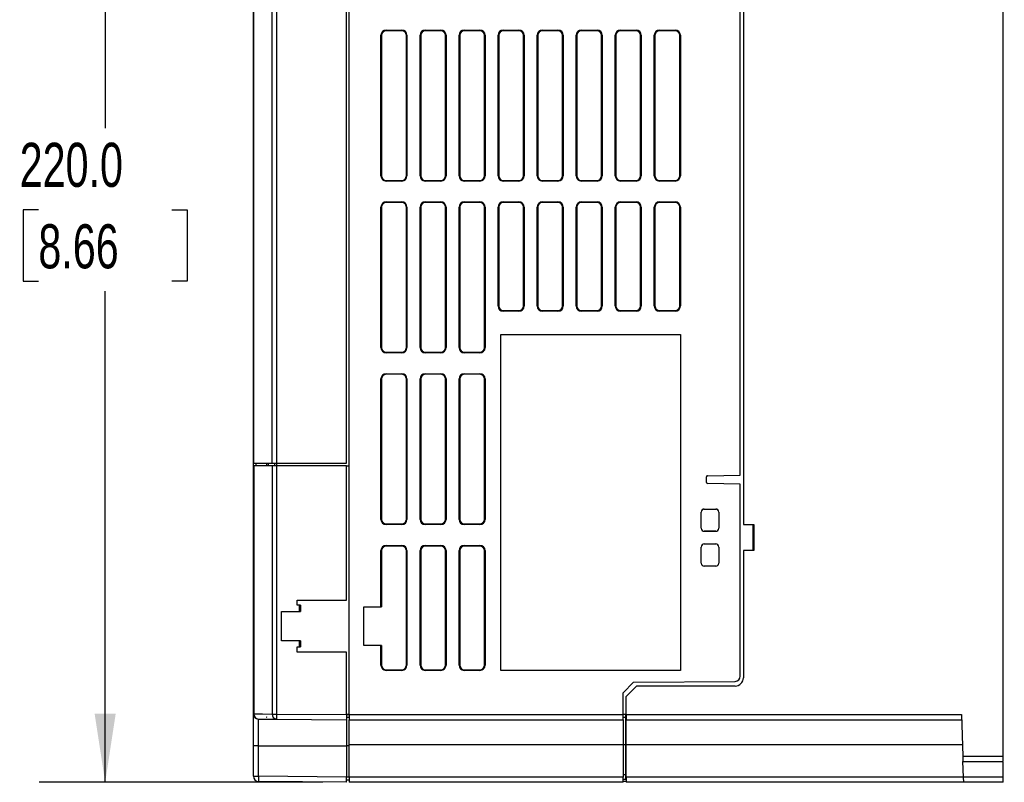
# Model space of a CAD drawing. Header units: millimetres. Extents: x 0 to 1118, y 0 to 864.
# Tile 6 of 21: x 448 to 637, y 183 to 330. Entities that reach past the tile are written whole.
import ezdxf

# ---------------------------------------------------------------- set-up
doc = ezdxf.new("R2010")
doc.units = ezdxf.units.MM
doc.header["$LTSCALE"] = 4
doc.layers.add('DIMENSIONS', color=140, linetype='Continuous', lineweight=25)
doc.styles.add('SLDTEXTSTYLE0', font='TXT', dxfattribs={"width": 0.7})
doc.dimstyles.new('SLDDIMSTYLE0', dxfattribs={"dimtxt": 8.632031, "dimasz": 13.208, "dimexe": 0, "dimexo": 0.0625, "dimgap": 2.158008, "dimtad": 0, "dimtih": 1, "dimtoh": 1, "dimrnd": 1e-09, "dimzin": 4, "dimdsep": 46, "dimtxsty": 'SLDTEXTSTYLE0', "dimsah": 1, "dimcen": 0.09, "dimadec": 0, "dimazin": 1, "dimtfac": 1, "dimtofl": 0, "dimtmove": 0, "dimatfit": 3, "dimfxl": 0, "dimfrac": 2, "dimtolj": 1, "dimtzin": 12, "dimarcsym": 0})

# ---------------------------------------------------------------- blocks, each defined once
blk = doc.blocks.new('_D_13')
at = {"layer": 'DIMENSIONS'}
for p, q in [((641.56, 423.23), (677.15, 423.23)), ((664.45, 423.23), (664.45, 318.88)), ((651.62, 303.23), (648.73, 303.23)), ((648.73, 303.23), (648.73, 289.51)), ((677.28, 303.23), (680.17, 303.23)), ((680.17, 303.23), (680.17, 289.51)), ((648.73, 289.51), (651.62, 289.51)), ((680.17, 289.51), (677.28, 289.51)), ((664.45, 183.23), (664.45, 287.58)), ((641.56, 183.23), (677.15, 183.23))]:
    blk.add_line(p, q, dxfattribs=at)
for points in [[(664.45, 423.23), (662.42, 410.02), (666.48, 410.02)], [(664.45, 183.23), (666.48, 196.44), (662.42, 196.44)]]:
    blk.add_solid(points, dxfattribs=at)
at = {"layer": 'DIMENSIONS', "char_height": 8.467, "attachment_point": 1, "style": 'SLDTEXTSTYLE0'}
for s, insert in [('240.0', (648.03, 316.08)), ('9.45', (651.62, 300.43))]:
    blk.add_mtext(s, dxfattribs=dict(at, insert=insert))
blk = doc.blocks.new('_D_15')
at = {"layer": 'DIMENSIONS'}
for p, q in [((491.85, 403.23), (451.31, 403.23)), ((464.01, 403.23), (464.01, 308.88)), ((451.18, 293.23), (448.28, 293.23)), ((448.28, 293.23), (448.28, 279.51)), ((476.83, 293.23), (479.73, 293.23)), ((479.73, 293.23), (479.73, 279.51)), ((448.28, 279.51), (451.18, 279.51)), ((479.73, 279.51), (476.83, 279.51)), ((464.01, 183.23), (464.01, 277.58)), ((505.8, 183.23), (451.31, 183.23))]:
    blk.add_line(p, q, dxfattribs=at)
for points in [[(464.01, 403.23), (461.98, 390.02), (466.04, 390.02)], [(464.01, 183.23), (466.04, 196.44), (461.98, 196.44)]]:
    blk.add_solid(points, dxfattribs=at)
at = {"layer": 'DIMENSIONS', "char_height": 8.467, "attachment_point": 1, "style": 'SLDTEXTSTYLE0'}
for s, insert in [('220.0', (447.59, 306.08)), ('8.66', (451.18, 290.43))]:
    blk.add_mtext(s, dxfattribs=dict(at, insert=insert))

msp = doc.modelspace()

# ---------------------------------------------------------------- linework, layer by layer
for p, q in [((636.477, 188.231), (636.477, 420.231)), ((510.877, 196.231), (510.877, 402.231)), ((586.577, 376.731), (586.577, 232.731)), ((585.977, 242.244), (585.977, 367.217)), ((492.477, 244.531), (492.477, 343.331)), ((492.573, 244.531), (492.573, 343.331)), ((496.094, 244.531), (496.094, 343.331)), ((496.918, 343.331), (496.918, 244.531)), ((510.377, 244.531), (510.377, 342.831)), ((517.977, 327.731), (520.977, 327.731)), ((517.977, 327.731), (517.977, 327.604)), ((520.977, 327.604), (517.977, 327.604)), ((520.977, 327.604), (520.977, 327.731)), ((525.477, 327.731), (528.477, 327.731)), ((525.477, 327.731), (525.477, 327.604)), ((528.477, 327.604), (525.477, 327.604)), ((528.477, 327.604), (528.477, 327.731)), ((532.977, 327.731), (535.977, 327.731)), ((532.977, 327.731), (532.977, 327.604)), ((535.977, 327.604), (532.977, 327.604)), ((535.977, 327.604), (535.977, 327.731)), ((540.477, 327.731), (543.477, 327.731)), ((540.477, 327.731), (540.477, 327.604)), ((543.477, 327.604), (540.477, 327.604)), ((543.477, 327.604), (543.477, 327.731)), ((547.977, 327.731), (550.977, 327.731)), ((547.977, 327.731), (547.977, 327.604)), ((550.977, 327.604), (547.977, 327.604)), ((550.977, 327.604), (550.977, 327.731)), ((555.477, 327.731), (558.477, 327.731)), ((555.477, 327.731), (555.477, 327.604)), ((558.477, 327.604), (555.477, 327.604)), ((558.477, 327.604), (558.477, 327.731)), ((562.977, 327.731), (565.977, 327.731)), ((562.977, 327.731), (562.977, 327.604)), ((565.977, 327.604), (562.977, 327.604)), ((565.977, 327.604), (565.977, 327.731)), ((570.477, 327.731), (573.477, 327.731)), ((570.477, 327.731), (570.477, 327.604)), ((573.477, 327.604), (570.477, 327.604)), ((573.477, 327.604), (573.477, 327.731)), ((516.977, 299.731), (516.977, 326.731)), ((517.104, 326.731), (516.977, 326.731)), ((517.104, 326.731), (517.104, 299.731)), ((521.977, 326.731), (521.85, 326.731)), ((521.85, 299.731), (521.85, 326.731)), ((521.977, 326.731), (521.977, 299.731)), ((524.477, 299.731), (524.477, 326.731)), ((524.604, 326.731), (524.477, 326.731)), ((524.604, 326.731), (524.604, 299.731)), ((529.477, 326.731), (529.35, 326.731)), ((529.35, 299.731), (529.35, 326.731)), ((529.477, 326.731), (529.477, 299.731)), ((531.977, 299.731), (531.977, 326.731)), ((532.104, 326.731), (531.977, 326.731)), ((532.104, 326.731), (532.104, 299.731)), ((536.977, 326.731), (536.85, 326.731)), ((536.85, 299.731), (536.85, 326.731)), ((536.977, 326.731), (536.977, 299.731)), ((539.477, 299.731), (539.477, 326.731)), ((539.604, 326.731), (539.477, 326.731)), ((539.604, 326.731), (539.604, 299.731)), ((544.477, 326.731), (544.35, 326.731)), ((544.35, 299.731), (544.35, 326.731)), ((544.477, 326.731), (544.477, 299.731)), ((546.977, 299.731), (546.977, 326.731)), ((547.104, 326.731), (546.977, 326.731)), ((547.104, 326.731), (547.104, 299.731)), ((551.977, 326.731), (551.85, 326.731)), ((551.85, 299.731), (551.85, 326.731)), ((551.977, 326.731), (551.977, 299.731)), ((554.477, 299.731), (554.477, 326.731)), ((554.604, 326.731), (554.477, 326.731)), ((554.604, 326.731), (554.604, 299.731)), ((559.477, 326.731), (559.35, 326.731)), ((559.35, 299.731), (559.35, 326.731)), ((559.477, 326.731), (559.477, 299.731)), ((561.977, 299.731), (561.977, 326.731)), ((562.104, 326.731), (561.977, 326.731)), ((562.104, 326.731), (562.104, 299.731)), ((566.977, 326.731), (566.85, 326.731)), ((566.85, 299.731), (566.85, 326.731)), ((566.977, 326.731), (566.977, 299.731)), ((569.477, 299.731), (569.477, 326.731)), ((569.604, 326.731), (569.477, 326.731)), ((569.604, 326.731), (569.604, 299.731)), ((574.477, 326.731), (574.35, 326.731)), ((574.35, 299.731), (574.35, 326.731)), ((574.477, 326.731), (574.477, 299.731)), ((516.977, 299.731), (517.104, 299.731)), ((517.977, 298.858), (517.977, 298.731)), ((517.977, 298.858), (520.977, 298.858)), ((520.977, 298.731), (520.977, 298.858)), ((521.85, 299.731), (521.977, 299.731)), ((524.477, 299.731), (524.604, 299.731)), ((525.477, 298.858), (525.477, 298.731)), ((525.477, 298.858), (528.477, 298.858)), ((528.477, 298.731), (528.477, 298.858)), ((529.35, 299.731), (529.477, 299.731)), ((531.977, 299.731), (532.104, 299.731)), ((532.977, 298.858), (532.977, 298.731)), ((532.977, 298.858), (535.977, 298.858)), ((535.977, 298.731), (535.977, 298.858)), ((536.85, 299.731), (536.977, 299.731)), ((539.477, 299.731), (539.604, 299.731)), ((540.477, 298.858), (540.477, 298.731)), ((540.477, 298.858), (543.477, 298.858)), ((543.477, 298.731), (543.477, 298.858)), ((544.35, 299.731), (544.477, 299.731)), ((546.977, 299.731), (547.104, 299.731)), ((547.977, 298.858), (547.977, 298.731)), ((547.977, 298.858), (550.977, 298.858)), ((550.977, 298.731), (550.977, 298.858)), ((551.85, 299.731), (551.977, 299.731)), ((554.477, 299.731), (554.604, 299.731)), ((555.477, 298.858), (555.477, 298.731)), ((555.477, 298.858), (558.477, 298.858)), ((558.477, 298.731), (558.477, 298.858)), ((559.35, 299.731), (559.477, 299.731)), ((561.977, 299.731), (562.104, 299.731)), ((562.977, 298.858), (562.977, 298.731)), ((562.977, 298.858), (565.977, 298.858)), ((565.977, 298.731), (565.977, 298.858)), ((566.85, 299.731), (566.977, 299.731)), ((569.477, 299.731), (569.604, 299.731)), ((570.477, 298.858), (570.477, 298.731)), ((570.477, 298.858), (573.477, 298.858)), ((573.477, 298.731), (573.477, 298.858)), ((574.35, 299.731), (574.477, 299.731)), ((520.977, 298.731), (517.977, 298.731)), ((528.477, 298.731), (525.477, 298.731)), ((535.977, 298.731), (532.977, 298.731)), ((543.477, 298.731), (540.477, 298.731)), ((550.977, 298.731), (547.977, 298.731)), ((558.477, 298.731), (555.477, 298.731)), ((565.977, 298.731), (562.977, 298.731)), ((573.477, 298.731), (570.477, 298.731)), ((516.977, 266.731), (516.977, 293.731)), ((517.104, 293.731), (516.977, 293.731)), ((517.104, 293.731), (517.104, 266.731)), ((517.977, 294.731), (520.977, 294.731)), ((517.977, 294.731), (517.977, 294.604)), ((520.977, 294.604), (517.977, 294.604)), ((520.977, 294.604), (520.977, 294.731)), ((521.977, 293.731), (521.85, 293.731)), ((521.85, 266.731), (521.85, 293.731)), ((521.977, 293.731), (521.977, 266.731)), ((524.477, 266.731), (524.477, 293.731)), ((524.604, 293.731), (524.477, 293.731)), ((524.604, 293.731), (524.604, 266.731)), ((525.477, 294.731), (528.477, 294.731)), ((525.477, 294.731), (525.477, 294.604)), ((528.477, 294.604), (525.477, 294.604)), ((528.477, 294.604), (528.477, 294.731)), ((529.477, 293.731), (529.35, 293.731)), ((529.35, 266.731), (529.35, 293.731)), ((529.477, 293.731), (529.477, 266.731)), ((531.977, 266.731), (531.977, 293.731)), ((532.104, 293.731), (531.977, 293.731)), ((532.104, 293.731), (532.104, 266.731)), ((532.977, 294.731), (535.977, 294.731)), ((532.977, 294.731), (532.977, 294.604)), ((535.977, 294.604), (532.977, 294.604)), ((535.977, 294.604), (535.977, 294.731)), ((536.977, 293.731), (536.85, 293.731)), ((536.85, 266.731), (536.85, 293.731)), ((536.977, 293.731), (536.977, 266.731)), ((539.477, 274.731), (539.477, 293.731)), ((539.604, 293.731), (539.477, 293.731)), ((539.604, 293.731), (539.604, 274.731)), ((540.477, 294.731), (543.477, 294.731)), ((540.477, 294.731), (540.477, 294.604)), ((543.477, 294.604), (540.477, 294.604)), ((543.477, 294.604), (543.477, 294.731)), ((544.477, 293.731), (544.35, 293.731)), ((544.35, 274.731), (544.35, 293.731)), ((544.477, 293.731), (544.477, 274.731)), ((546.977, 274.731), (546.977, 293.731)), ((547.104, 293.731), (546.977, 293.731)), ((547.104, 293.731), (547.104, 274.731)), ((547.977, 294.731), (550.977, 294.731)), ((547.977, 294.731), (547.977, 294.604)), ((550.977, 294.604), (547.977, 294.604)), ((550.977, 294.604), (550.977, 294.731)), ((551.977, 293.731), (551.85, 293.731)), ((551.85, 274.731), (551.85, 293.731)), ((551.977, 293.731), (551.977, 274.731)), ((554.477, 274.731), (554.477, 293.731)), ((554.604, 293.731), (554.477, 293.731)), ((554.604, 293.731), (554.604, 274.731)), ((555.477, 294.731), (558.477, 294.731)), ((555.477, 294.731), (555.477, 294.604)), ((558.477, 294.604), (555.477, 294.604)), ((558.477, 294.604), (558.477, 294.731)), ((559.477, 293.731), (559.35, 293.731)), ((559.35, 274.731), (559.35, 293.731)), ((559.477, 293.731), (559.477, 274.731)), ((561.977, 274.731), (561.977, 293.731)), ((562.104, 293.731), (561.977, 293.731)), ((562.104, 293.731), (562.104, 274.731)), ((562.977, 294.731), (565.977, 294.731)), ((562.977, 294.731), (562.977, 294.604)), ((565.977, 294.604), (562.977, 294.604)), ((565.977, 294.604), (565.977, 294.731)), ((566.977, 293.731), (566.85, 293.731)), ((566.85, 274.731), (566.85, 293.731)), ((566.977, 293.731), (566.977, 274.731)), ((569.477, 274.731), (569.477, 293.731)), ((569.604, 293.731), (569.477, 293.731)), ((569.604, 293.731), (569.604, 274.731)), ((570.477, 294.731), (573.477, 294.731)), ((570.477, 294.731), (570.477, 294.604)), ((573.477, 294.604), (570.477, 294.604)), ((573.477, 294.604), (573.477, 294.731)), ((574.477, 293.731), (574.35, 293.731)), ((574.35, 274.731), (574.35, 293.731)), ((574.477, 293.731), (574.477, 274.731)), ((539.477, 274.731), (539.604, 274.731)), ((544.35, 274.731), (544.477, 274.731)), ((546.977, 274.731), (547.104, 274.731)), ((551.85, 274.731), (551.977, 274.731)), ((554.477, 274.731), (554.604, 274.731)), ((559.35, 274.731), (559.477, 274.731)), ((561.977, 274.731), (562.104, 274.731)), ((566.85, 274.731), (566.977, 274.731)), ((569.477, 274.731), (569.604, 274.731)), ((574.35, 274.731), (574.477, 274.731)), ((540.477, 273.858), (540.477, 273.731)), ((540.477, 273.858), (543.477, 273.858)), ((543.477, 273.731), (540.477, 273.731)), ((543.477, 273.731), (543.477, 273.858)), ((547.977, 273.858), (547.977, 273.731)), ((547.977, 273.858), (550.977, 273.858)), ((550.977, 273.731), (547.977, 273.731)), ((550.977, 273.731), (550.977, 273.858)), ((555.477, 273.858), (555.477, 273.731)), ((555.477, 273.858), (558.477, 273.858)), ((558.477, 273.731), (555.477, 273.731)), ((558.477, 273.731), (558.477, 273.858)), ((562.977, 273.858), (562.977, 273.731)), ((562.977, 273.858), (565.977, 273.858)), ((565.977, 273.731), (562.977, 273.731)), ((565.977, 273.731), (565.977, 273.858)), ((570.477, 273.858), (570.477, 273.731)), ((570.477, 273.858), (573.477, 273.858)), ((573.477, 273.731), (570.477, 273.731)), ((573.477, 273.731), (573.477, 273.858)), ((539.977, 269.231), (574.477, 269.231)), ((539.977, 204.731), (539.977, 269.231)), ((574.477, 269.231), (574.477, 204.731)), ((516.977, 266.731), (517.104, 266.731)), ((521.85, 266.731), (521.977, 266.731)), ((524.477, 266.731), (524.604, 266.731)), ((529.35, 266.731), (529.477, 266.731)), ((531.977, 266.731), (532.104, 266.731)), ((536.85, 266.731), (536.977, 266.731)), ((517.977, 265.858), (517.977, 265.731)), ((517.977, 265.858), (520.977, 265.858)), ((520.977, 265.731), (517.977, 265.731)), ((520.977, 265.731), (520.977, 265.858)), ((525.477, 265.858), (525.477, 265.731)), ((525.477, 265.858), (528.477, 265.858)), ((528.477, 265.731), (525.477, 265.731)), ((528.477, 265.731), (528.477, 265.858)), ((532.977, 265.858), (532.977, 265.731)), ((532.977, 265.858), (535.977, 265.858)), ((535.977, 265.731), (532.977, 265.731)), ((535.977, 265.731), (535.977, 265.858)), ((517.977, 261.731), (520.977, 261.731)), ((517.977, 261.731), (517.977, 261.604)), ((520.977, 261.604), (517.977, 261.604)), ((520.977, 261.604), (520.977, 261.731)), ((525.477, 261.731), (528.477, 261.731)), ((525.477, 261.731), (525.477, 261.604)), ((528.477, 261.604), (525.477, 261.604)), ((528.477, 261.604), (528.477, 261.731)), ((532.977, 261.731), (535.977, 261.731)), ((532.977, 261.731), (532.977, 261.604)), ((535.977, 261.604), (532.977, 261.604)), ((535.977, 261.604), (535.977, 261.731)), ((516.977, 233.731), (516.977, 260.731)), ((517.104, 260.731), (516.977, 260.731)), ((517.104, 260.731), (517.104, 233.731)), ((521.977, 260.731), (521.85, 260.731)), ((521.85, 233.731), (521.85, 260.731)), ((521.977, 260.731), (521.977, 233.731)), ((524.477, 233.731), (524.477, 260.731)), ((524.604, 260.731), (524.477, 260.731)), ((524.604, 260.731), (524.604, 233.731)), ((529.477, 260.731), (529.35, 260.731)), ((529.35, 233.731), (529.35, 260.731)), ((529.477, 260.731), (529.477, 233.731)), ((531.977, 233.731), (531.977, 260.731)), ((532.104, 260.731), (531.977, 260.731)), ((532.104, 260.731), (532.104, 233.731)), ((536.977, 260.731), (536.85, 260.731)), ((536.85, 233.731), (536.85, 260.731)), ((536.977, 260.731), (536.977, 233.731)), ((492.477, 244.531), (492.573, 244.531)), ((492.477, 244.031), (492.477, 244.531)), ((492.477, 196.383), (492.477, 244.031)), ((492.573, 244.031), (492.477, 244.031)), ((492.573, 244.531), (496.094, 244.531)), ((492.573, 244.031), (492.573, 196.383)), ((496.094, 244.031), (492.573, 244.031)), ((492.977, 244.531), (492.977, 244.031)), ((493.025, 244.031), (493.025, 244.531)), ((494.977, 244.531), (494.977, 244.031)), ((495.387, 244.031), (495.387, 244.531)), ((496.094, 244.531), (496.918, 244.531)), ((496.094, 244.031), (496.094, 196.353)), ((496.918, 244.031), (496.094, 244.031)), ((496.596, 244.031), (496.592, 244.531)), ((496.918, 244.531), (510.377, 244.531)), ((510.377, 244.031), (496.918, 244.031)), ((496.918, 244.031), (496.918, 196.353)), ((497.008, 244.031), (497.005, 244.531)), ((510.377, 218.231), (510.377, 244.031)), ((510.377, 244.031), (510.877, 244.031)), ((579.673, 242.134), (585.977, 242.244)), ((579.477, 240.827), (579.477, 241.934)), ((585.977, 240.517), (579.673, 240.627)), ((585.977, 203.614), (585.977, 240.517)), ((578.489, 232.031), (578.489, 235.131)), ((578.489, 235.131), (578.494, 235.131)), ((578.494, 232.031), (578.494, 235.131)), ((579.077, 235.718), (581.277, 235.718)), ((579.077, 235.714), (579.077, 235.718)), ((579.077, 235.714), (581.277, 235.714)), ((581.277, 235.718), (581.277, 235.714)), ((581.86, 235.131), (581.864, 235.131)), ((581.86, 235.131), (581.86, 232.031)), ((581.864, 235.131), (581.864, 232.031)), ((516.977, 233.731), (517.104, 233.731)), ((517.977, 232.858), (517.977, 232.731)), ((517.977, 232.858), (520.977, 232.858)), ((520.977, 232.731), (517.977, 232.731)), ((520.977, 232.731), (520.977, 232.858)), ((521.85, 233.731), (521.977, 233.731)), ((524.477, 233.731), (524.604, 233.731)), ((525.477, 232.858), (525.477, 232.731)), ((525.477, 232.858), (528.477, 232.858)), ((528.477, 232.731), (525.477, 232.731)), ((528.477, 232.731), (528.477, 232.858)), ((529.35, 233.731), (529.477, 233.731)), ((531.977, 233.731), (532.104, 233.731)), ((532.977, 232.858), (532.977, 232.731)), ((532.977, 232.858), (535.977, 232.858)), ((535.977, 232.731), (532.977, 232.731)), ((535.977, 232.731), (535.977, 232.858)), ((536.85, 233.731), (536.977, 233.731)), ((586.577, 232.731), (588.577, 232.731)), ((588.475, 227.731), (588.475, 232.731)), ((588.577, 232.731), (588.577, 227.731)), ((578.494, 232.031), (578.489, 232.031)), ((579.077, 231.443), (579.077, 231.448)), ((581.277, 231.448), (579.077, 231.448)), ((581.277, 231.443), (579.077, 231.443)), ((581.277, 231.448), (581.277, 231.443)), ((581.864, 232.031), (581.86, 232.031)), ((579.077, 229.018), (581.277, 229.018)), ((579.077, 229.014), (579.077, 229.018)), ((579.077, 229.014), (581.277, 229.014)), ((581.277, 229.018), (581.277, 229.014)), ((516.977, 216.931), (516.977, 227.731)), ((517.104, 227.731), (516.977, 227.731)), ((517.104, 227.731), (517.104, 216.931)), ((517.977, 228.731), (520.977, 228.731)), ((517.977, 228.731), (517.977, 228.604)), ((520.977, 228.604), (517.977, 228.604)), ((520.977, 228.604), (520.977, 228.731)), ((521.977, 227.731), (521.85, 227.731)), ((521.85, 205.731), (521.85, 227.731)), ((521.977, 227.731), (521.977, 205.731)), ((524.477, 205.731), (524.477, 227.731)), ((524.604, 227.731), (524.477, 227.731)), ((524.604, 227.731), (524.604, 205.731)), ((525.477, 228.731), (528.477, 228.731)), ((525.477, 228.731), (525.477, 228.604)), ((528.477, 228.604), (525.477, 228.604)), ((528.477, 228.604), (528.477, 228.731)), ((529.477, 227.731), (529.35, 227.731)), ((529.35, 205.731), (529.35, 227.731)), ((529.477, 227.731), (529.477, 205.731)), ((531.977, 205.731), (531.977, 227.731)), ((532.104, 227.731), (531.977, 227.731)), ((532.104, 227.731), (532.104, 205.731)), ((532.977, 228.731), (535.977, 228.731)), ((532.977, 228.731), (532.977, 228.604)), ((535.977, 228.604), (532.977, 228.604)), ((535.977, 228.604), (535.977, 228.731)), ((536.977, 227.731), (536.85, 227.731)), ((536.85, 205.731), (536.85, 227.731)), ((536.977, 227.731), (536.977, 205.731)), ((578.489, 225.331), (578.489, 228.431)), ((578.489, 228.431), (578.494, 228.431)), ((578.494, 225.331), (578.494, 228.431)), ((581.86, 228.431), (581.864, 228.431)), ((581.86, 228.431), (581.86, 225.331)), ((581.864, 228.431), (581.864, 225.331)), ((586.577, 227.731), (586.577, 203.331)), ((588.577, 227.731), (586.577, 227.731)), ((578.494, 225.331), (578.489, 225.331)), ((581.864, 225.331), (581.86, 225.331)), ((579.077, 224.743), (579.077, 224.748)), ((581.277, 224.748), (579.077, 224.748)), ((581.277, 224.743), (579.077, 224.743)), ((581.277, 224.748), (581.277, 224.743)), ((500.877, 218.231), (510.377, 218.231)), ((500.877, 217.231), (500.877, 218.231)), ((497.877, 216.031), (501.322, 216.031)), ((497.877, 210.431), (497.877, 216.031)), ((501.322, 217.231), (500.877, 217.231)), ((501.322, 216.031), (501.322, 217.231)), ((501.554, 217.231), (501.322, 217.231)), ((501.322, 216.031), (501.554, 216.031)), ((501.554, 217.231), (501.554, 216.031)), ((513.677, 216.931), (516.977, 216.931)), ((513.677, 209.531), (513.677, 216.931)), ((516.977, 216.931), (517.104, 216.931)), ((501.322, 210.431), (497.877, 210.431)), ((501.322, 209.231), (501.322, 210.431)), ((501.554, 210.431), (501.322, 210.431)), ((501.554, 210.431), (501.554, 209.231)), ((500.877, 209.231), (501.322, 209.231)), ((500.877, 208.231), (500.877, 209.231)), ((510.377, 208.231), (500.877, 208.231)), ((501.322, 209.231), (501.554, 209.231)), ((510.377, 196.235), (510.377, 208.231)), ((516.977, 209.531), (513.677, 209.531)), ((516.977, 205.731), (516.977, 209.531)), ((517.104, 209.531), (516.977, 209.531)), ((517.104, 209.531), (517.104, 205.731)), ((516.977, 205.731), (517.104, 205.731)), ((517.977, 204.858), (517.977, 204.731)), ((517.977, 204.858), (520.977, 204.858)), ((520.977, 204.731), (517.977, 204.731)), ((520.977, 204.731), (520.977, 204.858)), ((521.85, 205.731), (521.977, 205.731)), ((524.477, 205.731), (524.604, 205.731)), ((525.477, 204.858), (525.477, 204.731)), ((525.477, 204.858), (528.477, 204.858)), ((528.477, 204.731), (525.477, 204.731)), ((528.477, 204.731), (528.477, 204.858)), ((529.35, 205.731), (529.477, 205.731)), ((531.977, 205.731), (532.104, 205.731)), ((532.977, 204.858), (532.977, 204.731)), ((532.977, 204.858), (535.977, 204.858)), ((535.977, 204.731), (532.977, 204.731)), ((535.977, 204.731), (535.977, 204.858)), ((536.85, 205.731), (536.977, 205.731)), ((574.477, 204.731), (539.977, 204.731)), ((563.477, 200.426), (565.477, 202.444)), ((565.477, 202.444), (584.986, 202.614)), ((564.077, 199.731), (566.077, 201.731)), ((584.977, 201.731), (566.077, 201.731)), ((563.477, 196.231), (563.477, 200.426)), ((564.077, 196.231), (564.077, 199.731)), ((492.477, 196.383), (492.573, 196.383)), ((492.477, 190.231), (492.477, 196.383)), ((493.468, 195.383), (496.918, 195.353)), ((495.066, 195.731), (494.977, 195.838)), ((494.977, 195.838), (494.977, 195.731)), ((494.977, 195.731), (495.066, 195.731)), ((496.094, 196.353), (496.918, 196.353)), ((496.918, 196.353), (510.377, 196.235)), ((496.918, 195.353), (510.377, 195.235)), ((510.377, 196.235), (510.377, 195.235)), ((510.377, 196.235), (510.877, 196.235)), ((510.877, 196.231), (510.377, 196.231)), ((510.377, 195.731), (510.877, 195.731)), ((510.377, 195.235), (510.377, 190.231)), ((510.877, 196.231), (563.477, 196.231)), ((510.877, 196.231), (510.877, 195.231)), ((510.877, 195.231), (563.477, 195.231)), ((510.877, 190.405), (510.877, 195.231)), ((563.477, 195.231), (563.477, 196.231)), ((564.077, 196.231), (563.477, 196.231)), ((563.477, 195.731), (563.977, 195.731)), ((563.477, 195.231), (563.477, 190.405)), ((563.977, 195.731), (563.977, 196.231)), ((563.977, 190.423), (563.977, 195.731)), ((564.077, 196.231), (628.442, 196.231)), ((564.077, 196.231), (564.077, 195.231)), ((564.077, 195.231), (628.477, 195.231)), ((564.077, 190.405), (564.077, 195.231)), ((628.442, 196.231), (628.721, 188.231)), ((636.478, 192.981), (636.477, 192.981)), ((493.468, 190.231), (492.477, 190.231)), ((492.477, 184.383), (492.477, 190.231)), ((493.468, 190.231), (510.377, 190.231)), ((493.468, 184.383), (493.468, 190.231)), ((510.877, 190.231), (510.377, 190.231)), ((510.377, 190.231), (510.377, 184.235)), ((563.477, 190.405), (510.877, 190.405)), ((510.877, 184.196), (510.877, 190.405)), ((563.977, 190.423), (563.477, 190.423)), ((563.477, 190.405), (563.477, 184.196)), ((563.977, 184.696), (563.977, 190.423)), ((628.645, 190.405), (564.077, 190.405)), ((564.077, 184.196), (564.077, 190.405)), ((628.721, 188.231), (636.477, 188.231)), ((628.756, 187.231), (636.477, 187.231)), ((628.862, 184.196), (628.756, 187.23)), ((636.477, 187.231), (636.477, 188.231)), ((636.477, 184.196), (636.477, 187.116)), ((492.477, 184.383), (493.468, 184.383)), ((510.377, 184.235), (493.468, 184.383)), ((510.877, 184.231), (510.377, 184.231)), ((510.377, 183.731), (510.877, 183.731)), ((563.477, 184.196), (510.877, 184.196)), ((510.877, 184.196), (510.877, 183.231)), ((563.977, 184.696), (563.477, 184.696)), ((563.477, 183.231), (563.477, 184.196)), ((563.477, 183.855), (563.977, 183.855)), ((563.977, 183.855), (563.977, 184.696)), ((628.862, 184.196), (564.077, 184.196)), ((564.077, 184.196), (564.077, 183.231)), ((636.477, 184.196), (628.862, 184.196)), ((628.896, 183.231), (628.862, 184.196)), ((636.477, 183.231), (636.477, 184.196)), ((510.377, 183.235), (493.468, 183.383)), ((563.477, 183.231), (510.877, 183.231)), ((564.077, 183.358), (563.477, 183.358)), ((628.896, 183.231), (564.077, 183.231)), ((636.477, 183.231), (628.896, 183.231))]:
    msp.add_line(p, q)
at = {"flags": 128}
for points in [[(492.573, 196.383), (494.21, 196.369), (496.094, 196.353)], [(493.468, 190.231), (493.468, 191.236), (493.468, 192.202), (493.468, 193.093), (493.468, 193.874), (493.468, 194.514), (493.468, 194.991), (493.468, 195.284), (493.468, 195.383)], [(628.721, 188.231), (628.73, 187.99), (628.736, 187.791), (628.746, 187.524), (628.75, 187.395), (628.754, 187.303), (628.756, 187.231)], [(510.377, 183.235), (510.377, 183.311), (510.377, 183.528), (510.377, 183.852), (510.377, 184.235)]]:
    msp.add_lwpolyline(points, dxfattribs=at)
for centre, radius, start, end in [((517.977, 326.731), 1, 90, 180), ((517.977, 326.731), 0.873, 90, 180), ((520.977, 326.731), 1, 360, 90), ((520.977, 326.731), 0.873, 360, 90), ((525.477, 326.731), 1, 90, 180), ((525.477, 326.731), 0.873, 90, 180), ((528.477, 326.731), 1, 360, 90), ((528.477, 326.731), 0.873, 360, 90), ((532.977, 326.731), 1, 90, 180), ((532.977, 326.731), 0.873, 90, 180), ((535.977, 326.731), 1, 360, 90), ((535.977, 326.731), 0.873, 360, 90), ((540.477, 326.731), 1, 90, 180), ((540.477, 326.731), 0.873, 90, 180), ((543.477, 326.731), 1, 360, 90), ((543.477, 326.731), 0.873, 360, 90), ((547.977, 326.731), 1, 90, 180), ((547.977, 326.731), 0.873, 90, 180), ((550.977, 326.731), 1, 360, 90), ((550.977, 326.731), 0.873, 360, 90), ((555.477, 326.731), 1, 90, 180), ((555.477, 326.731), 0.873, 90, 180), ((558.477, 326.731), 1, 360, 90), ((558.477, 326.731), 0.873, 360, 90), ((562.977, 326.731), 1, 90, 180), ((562.977, 326.731), 0.873, 90, 180), ((565.977, 326.731), 1, 360, 90), ((565.977, 326.731), 0.873, 360, 90), ((570.477, 326.731), 1, 90, 180), ((570.477, 326.731), 0.873, 90, 180), ((573.477, 326.731), 1, 360, 90), ((573.477, 326.731), 0.873, 360, 90), ((517.977, 299.731), 1, 180, 270), ((517.977, 299.731), 0.873, 180, 270), ((520.977, 299.731), 1, 270, 360), ((520.977, 299.731), 0.873, 270, 360), ((525.477, 299.731), 1, 180, 270), ((525.477, 299.731), 0.873, 180, 270), ((528.477, 299.731), 1, 270, 360), ((528.477, 299.731), 0.873, 270, 360), ((532.977, 299.731), 1, 180, 270), ((532.977, 299.731), 0.873, 180, 270), ((535.977, 299.731), 1, 270, 360), ((535.977, 299.731), 0.873, 270, 360), ((540.477, 299.731), 1, 180, 270), ((540.477, 299.731), 0.873, 180, 270), ((543.477, 299.731), 1, 270, 360), ((543.477, 299.731), 0.873, 270, 360), ((547.977, 299.731), 1, 180, 270), ((547.977, 299.731), 0.873, 180, 270), ((550.977, 299.731), 1, 270, 360), ((550.977, 299.731), 0.873, 270, 360), ((555.477, 299.731), 1, 180, 270), ((555.477, 299.731), 0.873, 180, 270), ((558.477, 299.731), 1, 270, 360), ((558.477, 299.731), 0.873, 270, 360), ((562.977, 299.731), 1, 180, 270), ((562.977, 299.731), 0.873, 180, 270), ((565.977, 299.731), 1, 270, 360), ((565.977, 299.731), 0.873, 270, 360), ((570.477, 299.731), 1, 180, 270), ((570.477, 299.731), 0.873, 180, 270), ((573.477, 299.731), 1, 270, 360), ((573.477, 299.731), 0.873, 270, 360), ((517.977, 293.731), 1, 90, 180), ((517.977, 293.731), 0.873, 90, 180), ((520.977, 293.731), 1, 360, 90), ((520.977, 293.731), 0.873, 360, 90), ((525.477, 293.731), 1, 90, 180), ((525.477, 293.731), 0.873, 90, 180), ((528.477, 293.731), 1, 360, 90), ((528.477, 293.731), 0.873, 360, 90), ((532.977, 293.731), 1, 90, 180), ((532.977, 293.731), 0.873, 90, 180), ((535.977, 293.731), 1, 360, 90), ((535.977, 293.731), 0.873, 360, 90), ((540.477, 293.731), 1, 90, 180), ((540.477, 293.731), 0.873, 90, 180), ((543.477, 293.731), 1, 360, 90), ((543.477, 293.731), 0.873, 360, 90), ((547.977, 293.731), 1, 90, 180), ((547.977, 293.731), 0.873, 90, 180), ((550.977, 293.731), 1, 360, 90), ((550.977, 293.731), 0.873, 360, 90), ((555.477, 293.731), 1, 90, 180), ((555.477, 293.731), 0.873, 90, 180), ((558.477, 293.731), 1, 360, 90), ((558.477, 293.731), 0.873, 360, 90), ((562.977, 293.731), 1, 90, 180), ((562.977, 293.731), 0.873, 90, 180), ((565.977, 293.731), 1, 360, 90), ((565.977, 293.731), 0.873, 360, 90), ((570.477, 293.731), 1, 90, 180), ((570.477, 293.731), 0.873, 90, 180), ((573.477, 293.731), 1, 360, 90), ((573.477, 293.731), 0.873, 360, 90), ((540.477, 274.731), 1, 180, 270), ((540.477, 274.731), 0.873, 180, 270), ((543.477, 274.731), 1, 270, 360), ((543.477, 274.731), 0.873, 270, 360), ((547.977, 274.731), 1, 180, 270), ((547.977, 274.731), 0.873, 180, 270), ((550.977, 274.731), 1, 270, 360), ((550.977, 274.731), 0.873, 270, 360), ((555.477, 274.731), 1, 180, 270), ((555.477, 274.731), 0.873, 180, 270), ((558.477, 274.731), 1, 270, 360), ((558.477, 274.731), 0.873, 270, 360), ((562.977, 274.731), 1, 180, 270), ((562.977, 274.731), 0.873, 180, 270), ((565.977, 274.731), 1, 270, 360), ((565.977, 274.731), 0.873, 270, 360), ((570.477, 274.731), 1, 180, 270), ((570.477, 274.731), 0.873, 180, 270), ((573.477, 274.731), 1, 270, 360), ((573.477, 274.731), 0.873, 270, 360), ((517.977, 266.731), 1, 180, 270), ((517.977, 266.731), 0.873, 180, 270), ((520.977, 266.731), 1, 270, 360), ((520.977, 266.731), 0.873, 270, 360), ((525.477, 266.731), 1, 180, 270), ((525.477, 266.731), 0.873, 180, 270), ((528.477, 266.731), 1, 270, 360), ((528.477, 266.731), 0.873, 270, 360), ((532.977, 266.731), 1, 180, 270), ((532.977, 266.731), 0.873, 180, 270), ((535.977, 266.731), 1, 270, 360), ((535.977, 266.731), 0.873, 270, 360), ((517.977, 260.731), 1, 90, 180), ((517.977, 260.731), 0.873, 90, 180), ((520.977, 260.731), 1, 360, 90), ((520.977, 260.731), 0.873, 360, 90), ((525.477, 260.731), 1, 90, 180), ((525.477, 260.731), 0.873, 90, 180), ((528.477, 260.731), 1, 360, 90), ((528.477, 260.731), 0.873, 360, 90), ((532.977, 260.731), 1, 90, 180), ((532.977, 260.731), 0.873, 90, 180), ((535.977, 260.731), 1, 360, 90), ((535.977, 260.731), 0.873, 360, 90), ((579.677, 241.934), 0.2, 91, 180), ((579.677, 240.827), 0.2, 180, 269), ((579.077, 235.131), 0.587, 90, 180), ((579.077, 235.131), 0.583, 90, 180), ((581.277, 235.131), 0.587, 0, 90), ((581.277, 235.131), 0.583, 0, 90), ((517.977, 233.731), 1, 180, 270), ((517.977, 233.731), 0.873, 180, 270), ((520.977, 233.731), 1, 270, 360), ((520.977, 233.731), 0.873, 270, 360), ((525.477, 233.731), 1, 180, 270), ((525.477, 233.731), 0.873, 180, 270), ((528.477, 233.731), 1, 270, 360), ((528.477, 233.731), 0.873, 270, 360), ((532.977, 233.731), 1, 180, 270), ((532.977, 233.731), 0.873, 180, 270), ((535.977, 233.731), 1, 270, 360), ((535.977, 233.731), 0.873, 270, 360), ((579.077, 232.031), 0.587, 180, 270), ((579.077, 232.031), 0.583, 180, 270), ((581.277, 232.031), 0.587, 270, 0), ((581.277, 232.031), 0.583, 270, 0), ((579.077, 228.431), 0.587, 90, 180), ((579.077, 228.431), 0.583, 90, 180), ((581.277, 228.431), 0.587, 360, 90), ((581.277, 228.431), 0.583, 0, 90), ((517.977, 227.731), 1, 90, 180), ((517.977, 227.731), 0.873, 90, 180), ((520.977, 227.731), 1, 360, 90), ((520.977, 227.731), 0.873, 360, 90), ((525.477, 227.731), 1, 90, 180), ((525.477, 227.731), 0.873, 90, 180), ((528.477, 227.731), 1, 360, 90), ((528.477, 227.731), 0.873, 360, 90), ((532.977, 227.731), 1, 90, 180), ((532.977, 227.731), 0.873, 90, 180), ((535.977, 227.731), 1, 360, 90), ((535.977, 227.731), 0.873, 360, 90), ((579.077, 225.331), 0.587, 180, 270), ((579.077, 225.331), 0.583, 180, 270), ((581.277, 225.331), 0.587, 270, 0), ((581.277, 225.331), 0.583, 270, 0), ((517.977, 205.731), 1, 180, 270), ((517.977, 205.731), 0.873, 180, 270), ((520.977, 205.731), 1, 270, 360), ((520.977, 205.731), 0.873, 270, 360), ((525.477, 205.731), 1, 180, 270), ((525.477, 205.731), 0.873, 180, 270), ((528.477, 205.731), 1, 270, 360), ((528.477, 205.731), 0.873, 270, 360), ((532.977, 205.731), 1, 180, 270), ((532.977, 205.731), 0.873, 180, 270), ((535.977, 205.731), 1, 270, 360), ((535.977, 205.731), 0.873, 270, 360), ((584.977, 203.331), 1.6, 270, 0), ((584.977, 203.614), 1, 270.5, 0), ((493.477, 196.383), 1, 180, 269.50309), ((493.527, 196.335), 0.955, 177.16644, 266.48012), ((497.017, 196.274), 0.927, 175.13649, 263.87282), ((525.428, 195.855), 28.515, 179.00051, 181.00989), ((493.477, 184.383), 1, 180, 269.50001), ((522.116, 183.883), 28.653, 179.00017, 180.99985)]:
    msp.add_arc(centre, radius, start, end)

# ---------------------------------------------------------------- dimensions: what is measured, and where the dimension line sits
at = {"layer": 'DIMENSIONS'}
for base, p1, p2, picture, middle in [((664.45, 183.231), (636.477, 423.231), (636.477, 183.231), '_D_13', (664.45, 303.231)), ((464.009, 183.231), (496.927, 403.231), (510.877, 183.231), '_D_15', (464.009, 293.231))]:
    dim = msp.add_linear_dim(base=base, p1=p1, p2=p2, angle=90, dimstyle='SLDDIMSTYLE0', dxfattribs=at)
    dim.commit()
    dim.dimension.update_dxf_attribs({"geometry": picture, "text_midpoint": middle, "dimtype": 160})

doc.saveas('drawing.dxf')
